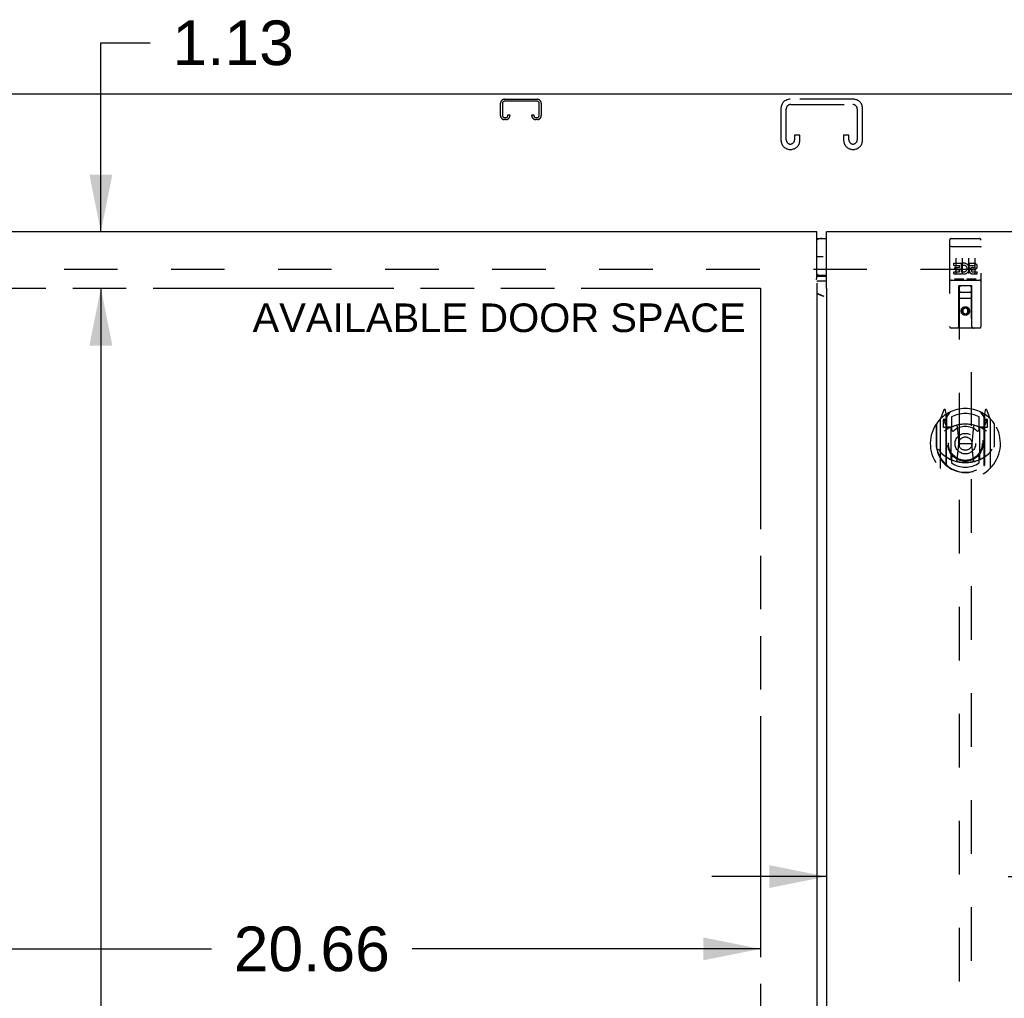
# Model space of a CAD drawing. Header units: inches. Extents: x 0 to 194, y 0 to 126.
# Tile 8 of 15: x 48 to 68, y 75 to 94. Entities that reach past the tile are written whole.
import ezdxf

# ---------------------------------------------------------------- set-up
doc = ezdxf.new("R2010")
doc.units = ezdxf.units.IN
doc.header["$LTSCALE"] = 10.674419
doc.header["$MEASUREMENT"] = 0
doc.linetypes.add('HIDDEN', pattern=[0.2, 0.1, -0.1])
doc.linetypes.add('PHANTOM', pattern=[0.8, 0.45, -0.05, 0.1, -0.05, 0.1, -0.05])
doc.layers.get('0').update_dxf_attribs({"linetype": 'CONTINUOUS'})
for name, color, linetype in [('02___PRT_ALL_AXES', 7, 'CONTINUOUS'), ('AVAILABLE_DOOR_SPACE', 7, 'CONTINUOUS'), ('DEFAULT_2', 8, 'HIDDEN'), ('DIMENSIONS', 7, 'CONTINUOUS'), ('GASKET', 7, 'CONTINUOUS')]:
    doc.layers.add(name, color=color, linetype=linetype)
doc.styles.get("Standard").update_dxf_attribs({"font": 'arial.ttf'})
doc.dimstyles.new('DIMSTYLE_3', dxfattribs={"dimtxt": 0.890486, "dimasz": 1.141649, "dimexe": 0.09, "dimexo": 0.07, "dimgap": 0.039, "dimtad": 0, "dimtih": 1, "dimtoh": 1, "dimzin": 4, "dimdsep": 46, "dimtxsty": 'Standard', "dimblk": '_FILLED', "dimblk1": '_FILLED', "dimblk2": '_FILLED', "dimcen": 0.09, "dimazin": 1, "dimtfac": 1, "dimtdec": 3, "dimtofl": 0, "dimtmove": 0, "dimatfit": 3, "dimldrblk": '_FILLED', "dimfxl": 1, "dimtolj": 1, "dimtzin": 4, "dimarcsym": 0})

# ---------------------------------------------------------------- blocks, each defined once
blk = doc.blocks.new('_FILLED')
at = {"color": 0, "linetype": 'ByBlock'}
blk.add_solid([(0, 0), (-1, 0.2), (-1, -0.2)], dxfattribs=at)
blk = doc.blocks.new('*D15')
at = {"layer": 'DIMENSIONS', "color": 2, "linetype": 'Continuous'}
for p, q in [((64.027, 77.226), (61.744, 77.226)), ((67.652, 77.226), (69.723, 77.226))]:
    blk.add_line(p, q, dxfattribs=at)
at = {"layer": 'DIMENSIONS', "color": 2, "linetype": 'Continuous', "xscale": 1.1416490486, "yscale": 1.1416490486, "zscale": 1.1416490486}
blk.add_blockref('_FILLED', (64.027, 77.226), dxfattribs=at)
at = {"layer": 'DIMENSIONS', "color": 2, "linetype": 'Continuous', "xscale": 1.1416490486, "yscale": 1.1416490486, "zscale": 1.1416490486, "rotation": 180}
blk.add_blockref('_FILLED', (67.652, 77.226), dxfattribs=at)
at = {"layer": 'DIMENSIONS', "color": 2, "linetype": 'Continuous', "insert": (70.168, 77.671), "char_height": 0.8905, "width": 2.41987, "attachment_point": 1, "line_spacing_factor": 0.9}
blk.add_mtext('3.63', dxfattribs=at)
blk = doc.blocks.new('*D17')
at = {"layer": 'DIMENSIONS', "color": 2, "linetype": 'Continuous'}
for p, q in [((42.058, 75.784), (51.762, 75.784)), ((62.714, 75.784), (55.764, 75.784))]:
    blk.add_line(p, q, dxfattribs=at)
at = {"layer": 'DIMENSIONS', "color": 2, "linetype": 'Continuous', "xscale": 1.1416490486, "yscale": 1.1416490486, "zscale": 1.1416490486, "rotation": 180}
blk.add_blockref('_FILLED', (42.058, 75.784), dxfattribs=at)
at = {"layer": 'DIMENSIONS', "color": 2, "linetype": 'Continuous', "xscale": 1.1416490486, "yscale": 1.1416490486, "zscale": 1.1416490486}
blk.add_blockref('_FILLED', (62.714, 75.784), dxfattribs=at)
at = {"layer": 'DIMENSIONS', "color": 2, "linetype": 'Continuous', "insert": (53.763, 76.229), "char_height": 0.8905, "width": 3.11174, "attachment_point": 2, "line_spacing_factor": 0.9}
blk.add_mtext('20.66', dxfattribs=at)
blk = doc.blocks.new('*D19')
at = {"layer": 'DIMENSIONS', "color": 2, "linetype": 'Continuous'}
for p, q in [((49.557, 90.088), (49.557, 93.861)), ((49.557, 93.861), (50.539, 93.861)), ((49.557, 88.963), (49.557, 86.68))]:
    blk.add_line(p, q, dxfattribs=at)
at = {"layer": 'DIMENSIONS', "color": 2, "linetype": 'Continuous', "xscale": 1.1416490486, "yscale": 1.1416490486, "zscale": 1.1416490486}
for p, rotation in [((49.557, 90.088), 270), ((49.557, 88.963), 90)]:
    blk.add_blockref('_FILLED', p, dxfattribs=dict(at, rotation=rotation))
at = {"layer": 'DIMENSIONS', "color": 2, "linetype": 'Continuous', "insert": (50.985, 94.306), "char_height": 0.8905, "width": 2.41987, "attachment_point": 1, "line_spacing_factor": 0.9}
blk.add_mtext('1.13', dxfattribs=at)
blk = doc.blocks.new('*D21')
at = {"layer": 'DIMENSIONS', "color": 2, "linetype": 'Continuous'}
for p, q in [((49.557, 88.963), (49.557, 65.728)), ((49.557, 40.713), (49.557, 62.612))]:
    blk.add_line(p, q, dxfattribs=at)
at = {"layer": 'DIMENSIONS', "color": 2, "linetype": 'Continuous', "xscale": 1.1416490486, "yscale": 1.1416490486, "zscale": 1.1416490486}
for p, rotation in [((49.557, 88.963), 90), ((49.557, 40.713), 270)]:
    blk.add_blockref('_FILLED', p, dxfattribs=dict(at, rotation=rotation))
at = {"layer": 'DIMENSIONS', "color": 2, "linetype": 'Continuous', "insert": (49.557, 65.283), "char_height": 0.8905, "width": 3.11174, "attachment_point": 2, "line_spacing_factor": 0.9}
blk.add_mtext('48.25\\Ptyp.', dxfattribs=at)

msp = doc.modelspace()

# ---------------------------------------------------------------- linework, layer by layer
at = {"color": 3, "linetype": 'Continuous'}
for p, q in [((87.881, 92.838), (39.985, 92.838)), ((63.839, 90.088), (40.308, 90.088)), ((63.839, 89.197), (63.839, 90.088)), ((64.027, 88.987), (64.027, 90.088)), ((87.558, 90.088), (64.027, 90.088)), ((63.839, 89.064), (63.839, 40.612)), ((64.027, 89.103), (63.863, 89.103)), ((64.027, 88.929), (64.027, 40.747)), ((64.034, 88.929), (64.027, 88.929)), ((64.034, 88.929), (64.036, 88.932))]:
    msp.add_line(p, q, dxfattribs=at)
at = {"color": 7, "linetype": 'Continuous'}
for p, q in [((63.839, 89.958), (64.027, 89.958)), ((64.027, 89.218), (63.839, 89.218)), ((63.839, 89.201), (63.844, 89.201)), ((63.863, 89.202), (64.027, 89.202))]:
    msp.add_line(p, q, dxfattribs=at)
at = {"color": 3, "linetype": 'Continuous'}
for points in [[(63.83, 89.143), (63.828, 89.145), (63.827, 89.146), (63.827, 89.147), (63.826, 89.148), (63.826, 89.148), (63.826, 89.148), (63.826, 89.149), (63.826, 89.149), (63.827, 89.15), (63.827, 89.15), (63.827, 89.151), (63.828, 89.152), (63.828, 89.152), (63.829, 89.153), (63.829, 89.154), (63.83, 89.155), (63.83, 89.156), (63.831, 89.158), (63.832, 89.159), (63.832, 89.161), (63.833, 89.163), (63.833, 89.165), (63.834, 89.167), (63.835, 89.169), (63.835, 89.172), (63.836, 89.174), (63.836, 89.177), (63.837, 89.18), (63.837, 89.183), (63.838, 89.186), (63.838, 89.19), (63.839, 89.193), (63.839, 89.197)], [(63.833, 89.139), (63.831, 89.141), (63.83, 89.143)], [(63.863, 89.103), (63.858, 89.102), (63.853, 89.102), (63.848, 89.102), (63.844, 89.102), (63.839, 89.101), (63.838, 89.101)], [(64.036, 88.932), (64.038, 88.935), (64.039, 88.936), (64.04, 88.937), (64.04, 88.937), (64.04, 88.938), (64.04, 88.938), (64.04, 88.939), (64.04, 88.939), (64.039, 88.94), (64.039, 88.941), (64.038, 88.941), (64.038, 88.942), (64.037, 88.943), (64.037, 88.944), (64.036, 88.945), (64.036, 88.947), (64.035, 88.948), (64.034, 88.95), (64.034, 88.952), (64.033, 88.954), (64.032, 88.956), (64.032, 88.959), (64.031, 88.962), (64.03, 88.964), (64.03, 88.967), (64.029, 88.97), (64.029, 88.973), (64.028, 88.976), (64.028, 88.979), (64.027, 88.983), (64.027, 88.987)], [(63.852, 88.854), (63.848, 88.857), (63.845, 88.86), (63.843, 88.864), (63.841, 88.867), (63.84, 88.871), (63.839, 88.874)], [(63.982, 88.799), (63.962, 88.806), (63.952, 88.809), (63.942, 88.812), (63.932, 88.816), (63.923, 88.819), (63.914, 88.823), (63.905, 88.826), (63.896, 88.83), (63.889, 88.833), (63.881, 88.836), (63.874, 88.84), (63.868, 88.843), (63.862, 88.847), (63.857, 88.85), (63.852, 88.854)], [(63.982, 88.799), (63.967, 88.806), (63.952, 88.813), (63.936, 88.821), (63.921, 88.828), (63.906, 88.834), (63.891, 88.84), (63.876, 88.846), (63.861, 88.851), (63.852, 88.854)]]:
    msp.add_lwpolyline(points, dxfattribs=at)
at = {"color": 7, "linetype": 'Continuous'}
msp.add_lwpolyline([(63.844, 89.201), (63.848, 89.201), (63.853, 89.202), (63.858, 89.202), (63.863, 89.202)], dxfattribs=at)
for centre, start, end in [((63.937, 89.778), 90, 122.8157), ((63.937, 89.398), 237.1843, 270)]:
    msp.add_arc(centre, 0.18, start, end, dxfattribs=at)
at = {"layer": '02___PRT_ALL_AXES', "color": 8, "linetype": 'HIDDEN'}
for p, q in [((66.515, 89.955), (67.08, 89.955)), ((66.566, 89.42), (66.566, 89.462)), ((66.566, 89.462), (66.722, 89.462)), ((66.566, 89.42), (66.679, 89.42)), ((66.587, 89.335), (66.587, 89.377)), ((66.587, 89.377), (66.679, 89.377)), ((66.679, 89.377), (66.679, 89.42)), ((66.722, 89.285), (66.722, 89.462)), ((66.746, 89.414), (66.73, 89.453)), ((66.878, 89.42), (66.878, 89.462)), ((66.878, 89.462), (66.971, 89.462)), ((66.878, 89.42), (66.971, 89.42)), ((66.942, 89.376), (66.971, 89.376)), ((66.566, 89.249), (66.566, 89.291)), ((66.566, 89.291), (66.679, 89.291)), ((66.566, 89.249), (66.722, 89.249)), ((66.587, 89.335), (66.679, 89.335)), ((66.679, 89.291), (66.679, 89.335)), ((66.722, 89.285), (66.735, 89.303)), ((66.722, 89.249), (66.722, 89.261)), ((66.726, 89.26), (66.722, 89.261)), ((66.938, 89.335), (66.985, 89.335)), ((66.942, 89.291), (67.035, 89.291)), ((66.942, 89.249), (67.035, 89.249)), ((67.035, 89.249), (67.035, 89.291)), ((66.515, 89.127), (67.08, 89.127))]:
    msp.add_line(p, q, dxfattribs=at)
msp.add_circle((66.798, 88.51), 0.085, dxfattribs=at)
for centre, radius, start, end in [((66.772, 89.356), 0.107, 244.2636, 113.4027), ((66.772, 89.356), 0.0639, 234.8895, 113.4026), ((66.942, 89.312), 0.0635, 90, 270), ((66.971, 89.398), 0.0644, 282.2995, 90.0775), ((66.971, 89.398), 0.0219, 269.9011, 90), ((66.942, 89.313), 0.0219, 100.307, 270)]:
    msp.add_arc(centre, radius, start, end, dxfattribs=at)
at = {"layer": 'AVAILABLE_DOOR_SPACE', "color": 4, "linetype": 'PHANTOM'}
for p, q in [((42.058, 88.963), (62.714, 88.963)), ((62.714, 88.963), (62.714, 40.713))]:
    msp.add_line(p, q, dxfattribs=at)
at = {"layer": 'DEFAULT_2', "color": 8, "linetype": 'HIDDEN'}
for p, q in [((57.607, 92.734), (58.259, 92.734)), ((58.259, 92.694), (57.607, 92.694)), ((64.566, 92.734), (63.301, 92.734)), ((57.527, 92.408), (57.527, 92.654)), ((57.567, 92.654), (57.567, 92.408)), ((58.299, 92.408), (58.299, 92.654)), ((58.339, 92.654), (58.339, 92.408)), ((63.121, 92.554), (63.121, 91.914)), ((63.225, 91.928), (63.225, 92.54)), ((63.315, 92.63), (64.552, 92.63)), ((64.642, 92.54), (64.642, 91.928)), ((64.746, 91.914), (64.746, 92.554)), ((57.607, 92.368), (57.634, 92.368)), ((57.634, 92.328), (57.607, 92.328)), ((57.674, 92.408), (57.674, 92.421)), ((57.674, 92.421), (57.714, 92.421)), ((57.714, 92.421), (57.714, 92.408)), ((58.152, 92.408), (58.152, 92.421)), ((58.152, 92.421), (58.192, 92.421)), ((58.192, 92.421), (58.192, 92.408)), ((58.232, 92.368), (58.259, 92.368)), ((58.259, 92.328), (58.232, 92.328)), ((63.392, 92.015), (63.392, 91.928)), ((63.496, 92.015), (63.392, 92.015)), ((63.496, 91.914), (63.496, 92.015)), ((64.371, 92.015), (64.371, 91.914)), ((64.475, 92.015), (64.371, 92.015)), ((64.475, 91.928), (64.475, 92.015)), ((63.301, 91.734), (63.316, 91.734)), ((64.551, 91.734), (64.566, 91.734)), ((66.58, 89.955), (66.765, 89.955)), ((66.83, 89.955), (67.015, 89.955)), ((66.485, 89.925), (66.485, 88.2)), ((66.502, 89.796), (66.501, 89.796)), ((66.503, 89.796), (66.502, 89.796)), ((66.504, 89.797), (66.503, 89.796)), ((66.503, 89.796), (66.503, 89.796)), ((66.505, 89.797), (66.504, 89.797)), ((66.506, 89.797), (66.505, 89.797)), ((66.507, 89.797), (66.506, 89.797)), ((66.507, 89.797), (66.507, 89.797)), ((66.508, 89.797), (66.507, 89.797)), ((66.509, 89.797), (66.508, 89.797)), ((66.51, 89.797), (66.509, 89.797)), ((66.511, 89.797), (66.51, 89.797)), ((66.512, 89.797), (66.511, 89.797)), ((66.512, 89.797), (66.512, 89.797)), ((66.513, 89.797), (66.512, 89.797)), ((66.514, 89.797), (66.513, 89.797)), ((66.515, 89.797), (66.514, 89.797)), ((66.515, 89.797), (67.08, 89.797)), ((67.08, 89.797), (67.081, 89.797)), ((67.081, 89.797), (67.082, 89.797)), ((67.082, 89.797), (67.083, 89.797)), ((67.083, 89.797), (67.084, 89.797)), ((67.084, 89.797), (67.085, 89.797)), ((67.085, 89.797), (67.085, 89.797)), ((67.085, 89.797), (67.086, 89.797)), ((67.086, 89.797), (67.087, 89.797)), ((67.087, 89.797), (67.088, 89.797)), ((67.088, 89.797), (67.089, 89.797)), ((67.089, 89.797), (67.089, 89.797)), ((67.089, 89.797), (67.09, 89.797)), ((67.09, 89.797), (67.091, 89.797)), ((67.091, 89.797), (67.092, 89.796)), ((67.092, 89.796), (67.093, 89.796)), ((67.093, 89.796), (67.093, 89.796)), ((67.11, 88.2), (67.11, 89.925)), ((66.61, 89.564), (66.61, 89.258)), ((66.735, 89.564), (66.735, 89.258)), ((66.86, 89.564), (66.86, 89.258)), ((66.985, 89.564), (66.985, 89.258)), ((86.183, 89.338), (41.683, 89.338)), ((66.515, 89.127), (67.08, 89.127)), ((66.759, 89.143), (66.587, 89.143)), ((66.668, 88.2), (66.671, 89.01)), ((66.673, 89.01), (66.671, 89.01)), ((66.673, 89.01), (66.673, 67.008)), ((66.923, 89.01), (66.673, 89.01)), ((67.009, 89.143), (66.837, 89.143)), ((66.923, 67.008), (66.923, 89.01)), ((66.924, 89.01), (66.923, 89.01)), ((66.928, 88.2), (66.924, 89.01)), ((66.925, 88.76), (66.67, 88.76)), ((66.713, 88.885), (66.883, 88.885)), ((66.798, 88.582), (66.735, 88.546)), ((66.798, 88.57), (66.745, 88.54)), ((66.798, 88.582), (66.798, 88.57)), ((66.86, 88.546), (66.798, 88.582)), ((66.85, 88.54), (66.798, 88.57)), ((66.735, 88.546), (66.735, 88.474)), ((66.735, 88.546), (66.745, 88.54)), ((66.735, 88.474), (66.745, 88.479)), ((66.735, 88.474), (66.798, 88.438)), ((66.745, 88.54), (66.745, 88.479)), ((66.745, 88.479), (66.798, 88.449)), ((66.798, 88.449), (66.85, 88.479)), ((66.798, 88.438), (66.86, 88.474)), ((66.798, 88.438), (66.798, 88.449)), ((66.86, 88.546), (66.85, 88.54)), ((66.85, 88.479), (66.85, 88.54)), ((66.86, 88.474), (66.85, 88.479)), ((66.86, 88.474), (66.86, 88.546)), ((67.08, 88.17), (66.515, 88.17)), ((66.372, 86.536), (66.302, 86.36)), ((66.394, 86.436), (66.394, 86.436)), ((66.394, 86.436), (66.394, 86.436)), ((66.394, 86.436), (66.394, 86.436)), ((66.415, 86.452), (66.401, 86.533)), ((66.415, 85.436), (66.415, 86.452)), ((66.423, 86.385), (66.493, 86.494)), ((66.423, 85.441), (66.423, 86.444)), ((66.425, 86.419), (66.425, 86.212)), ((67.103, 86.494), (67.173, 86.385)), ((67.17, 86.212), (67.17, 86.419)), ((67.173, 85.441), (67.173, 86.444)), ((67.195, 86.533), (67.18, 86.452)), ((67.18, 86.452), (67.18, 85.436)), ((67.202, 86.436), (67.197, 86.439)), ((67.293, 86.36), (67.223, 86.536)), ((66.215, 86.254), (66.215, 85.866)), ((66.223, 86.257), (66.223, 85.799)), ((66.298, 86.35), (66.298, 85.382)), ((66.355, 86.345), (66.355, 86.195)), ((66.415, 86.345), (66.355, 86.345)), ((66.364, 86.317), (66.393, 86.272)), ((66.423, 86.325), (66.368, 86.325)), ((66.523, 86.397), (66.523, 86.145)), ((66.635, 86.21), (66.665, 85.866)), ((66.961, 86.21), (66.93, 85.866)), ((67.073, 86.145), (67.073, 86.397)), ((67.228, 86.325), (67.173, 86.325)), ((67.24, 86.345), (67.18, 86.345)), ((67.203, 86.272), (67.232, 86.317)), ((67.24, 86.195), (67.24, 86.345)), ((67.298, 85.382), (67.298, 86.35)), ((67.373, 86.257), (67.373, 85.799)), ((67.38, 85.866), (67.38, 86.254)), ((66.355, 86.195), (66.415, 86.195)), ((66.515, 86.194), (66.443, 86.194)), ((66.445, 86.192), (66.511, 86.192)), ((66.515, 85.553), (66.515, 86.184)), ((67.153, 86.194), (67.08, 86.194)), ((67.08, 86.184), (67.08, 85.553)), ((67.085, 86.192), (67.15, 86.192)), ((67.18, 86.195), (67.24, 86.195)), ((66.215, 85.866), (66.23, 85.866)), ((66.635, 85.527), (66.665, 85.866)), ((66.665, 85.866), (66.93, 85.866)), ((66.96, 85.527), (66.93, 85.866)), ((67.38, 85.866), (67.365, 85.866)), ((66.223, 85.799), (66.223, 85.797)), ((67.373, 85.799), (67.373, 85.797)), ((66.523, 85.583), (66.523, 85.481)), ((67.073, 85.481), (67.073, 85.583))]:
    msp.add_line(p, q, dxfattribs=at)
for points in [[(66.501, 89.796), (66.501, 89.796), (66.5, 89.796), (66.5, 89.796), (66.5, 89.796), (66.499, 89.796), (66.499, 89.796), (66.499, 89.796), (66.498, 89.796), (66.498, 89.796), (66.498, 89.796), (66.497, 89.796), (66.497, 89.795), (66.497, 89.795), (66.496, 89.795), (66.496, 89.795), (66.496, 89.795), (66.495, 89.795), (66.495, 89.795), (66.495, 89.795), (66.494, 89.795), (66.494, 89.795), (66.494, 89.795), (66.494, 89.795), (66.493, 89.795), (66.493, 89.795), (66.493, 89.794), (66.492, 89.794), (66.492, 89.794), (66.492, 89.794), (66.492, 89.794), (66.491, 89.794), (66.491, 89.794), (66.491, 89.794), (66.491, 89.794), (66.49, 89.794), (66.49, 89.794), (66.49, 89.794), (66.49, 89.793), (66.489, 89.793), (66.489, 89.793), (66.489, 89.793), (66.489, 89.793), (66.489, 89.793), (66.488, 89.793), (66.488, 89.793), (66.488, 89.793), (66.488, 89.793), (66.488, 89.793), (66.488, 89.792), (66.487, 89.792), (66.487, 89.792), (66.487, 89.792), (66.487, 89.792), (66.487, 89.792), (66.487, 89.792), (66.487, 89.792), (66.486, 89.792), (66.486, 89.792), (66.486, 89.791), (66.486, 89.791), (66.486, 89.791), (66.486, 89.791), (66.486, 89.791), (66.486, 89.791), (66.486, 89.791), (66.486, 89.791), (66.486, 89.791), (66.486, 89.791), (66.486, 89.79), (66.485, 89.79), (66.485, 89.79), (66.485, 89.79), (66.485, 89.79), (66.485, 89.79), (66.485, 89.79), (66.485, 89.79), (66.485, 89.79)], [(67.093, 89.796), (67.094, 89.796), (67.094, 89.796), (67.095, 89.796), (67.095, 89.796), (67.096, 89.796), (67.096, 89.796), (67.096, 89.796), (67.097, 89.796), (67.097, 89.796), (67.097, 89.796), (67.098, 89.796), (67.098, 89.796), (67.098, 89.796), (67.099, 89.795), (67.099, 89.795), (67.099, 89.795), (67.1, 89.795), (67.1, 89.795), (67.1, 89.795), (67.101, 89.795), (67.101, 89.795), (67.101, 89.795), (67.102, 89.795), (67.102, 89.795), (67.102, 89.795), (67.102, 89.795), (67.103, 89.795), (67.103, 89.794), (67.103, 89.794), (67.104, 89.794), (67.104, 89.794), (67.104, 89.794), (67.104, 89.794), (67.105, 89.794), (67.105, 89.794), (67.105, 89.794), (67.105, 89.794), (67.105, 89.794), (67.106, 89.794), (67.106, 89.793), (67.106, 89.793), (67.106, 89.793), (67.107, 89.793), (67.107, 89.793), (67.107, 89.793), (67.107, 89.793), (67.107, 89.793), (67.108, 89.793), (67.108, 89.793), (67.108, 89.793), (67.108, 89.792), (67.108, 89.792), (67.108, 89.792), (67.108, 89.792), (67.109, 89.792), (67.109, 89.792), (67.109, 89.792), (67.109, 89.792), (67.109, 89.792), (67.109, 89.792), (67.109, 89.791), (67.109, 89.791), (67.11, 89.791), (67.11, 89.791), (67.11, 89.791), (67.11, 89.791), (67.11, 89.791), (67.11, 89.791), (67.11, 89.791), (67.11, 89.791), (67.11, 89.79), (67.11, 89.79), (67.11, 89.79), (67.11, 89.79), (67.11, 89.79), (67.11, 89.79), (67.11, 89.79), (67.11, 89.79), (67.11, 89.79)], [(66.587, 89.143), (66.587, 89.143), (66.586, 89.143), (66.586, 89.143), (66.586, 89.143), (66.586, 89.143), (66.586, 89.143), (66.585, 89.143), (66.585, 89.143), (66.585, 89.143), (66.585, 89.143), (66.585, 89.143), (66.585, 89.143), (66.584, 89.143), (66.584, 89.143), (66.584, 89.143), (66.584, 89.143), (66.584, 89.143), (66.584, 89.143), (66.583, 89.143), (66.583, 89.143), (66.583, 89.143), (66.583, 89.143), (66.583, 89.143), (66.583, 89.143), (66.583, 89.143), (66.582, 89.143), (66.582, 89.144), (66.582, 89.144), (66.582, 89.144), (66.582, 89.144), (66.582, 89.144), (66.582, 89.144), (66.582, 89.144), (66.581, 89.144), (66.581, 89.144), (66.581, 89.144), (66.581, 89.144), (66.581, 89.144), (66.581, 89.144), (66.581, 89.144), (66.581, 89.144), (66.581, 89.144), (66.581, 89.144), (66.58, 89.144), (66.58, 89.144), (66.58, 89.144)], [(66.765, 89.144), (66.765, 89.144), (66.765, 89.144), (66.765, 89.144), (66.765, 89.144), (66.765, 89.144), (66.765, 89.144), (66.765, 89.144), (66.765, 89.144), (66.764, 89.144), (66.764, 89.144), (66.764, 89.144), (66.764, 89.144), (66.764, 89.144), (66.764, 89.144), (66.764, 89.144), (66.764, 89.144), (66.764, 89.144), (66.763, 89.144), (66.763, 89.144), (66.763, 89.143), (66.763, 89.143), (66.763, 89.143), (66.763, 89.143), (66.763, 89.143), (66.762, 89.143), (66.762, 89.143), (66.762, 89.143), (66.762, 89.143), (66.762, 89.143), (66.762, 89.143), (66.762, 89.143), (66.761, 89.143), (66.761, 89.143), (66.761, 89.143), (66.761, 89.143), (66.761, 89.143), (66.761, 89.143), (66.76, 89.143), (66.76, 89.143), (66.76, 89.143), (66.76, 89.143), (66.76, 89.143), (66.759, 89.143), (66.759, 89.143), (66.759, 89.143)], [(66.837, 89.143), (66.837, 89.143), (66.836, 89.143), (66.836, 89.143), (66.836, 89.143), (66.836, 89.143), (66.836, 89.143), (66.835, 89.143), (66.835, 89.143), (66.835, 89.143), (66.835, 89.143), (66.835, 89.143), (66.835, 89.143), (66.834, 89.143), (66.834, 89.143), (66.834, 89.143), (66.834, 89.143), (66.834, 89.143), (66.834, 89.143), (66.833, 89.143), (66.833, 89.143), (66.833, 89.143), (66.833, 89.143), (66.833, 89.143), (66.833, 89.143), (66.833, 89.143), (66.832, 89.143), (66.832, 89.144), (66.832, 89.144), (66.832, 89.144), (66.832, 89.144), (66.832, 89.144), (66.832, 89.144), (66.832, 89.144), (66.831, 89.144), (66.831, 89.144), (66.831, 89.144), (66.831, 89.144), (66.831, 89.144), (66.831, 89.144), (66.831, 89.144), (66.831, 89.144), (66.831, 89.144), (66.831, 89.144), (66.83, 89.144), (66.83, 89.144), (66.83, 89.144)], [(67.015, 89.144), (67.015, 89.144), (67.015, 89.144), (67.015, 89.144), (67.015, 89.144), (67.015, 89.144), (67.015, 89.144), (67.015, 89.144), (67.015, 89.144), (67.014, 89.144), (67.014, 89.144), (67.014, 89.144), (67.014, 89.144), (67.014, 89.144), (67.014, 89.144), (67.014, 89.144), (67.014, 89.144), (67.014, 89.144), (67.013, 89.144), (67.013, 89.144), (67.013, 89.143), (67.013, 89.143), (67.013, 89.143), (67.013, 89.143), (67.013, 89.143), (67.012, 89.143), (67.012, 89.143), (67.012, 89.143), (67.012, 89.143), (67.012, 89.143), (67.012, 89.143), (67.012, 89.143), (67.011, 89.143), (67.011, 89.143), (67.011, 89.143), (67.011, 89.143), (67.011, 89.143), (67.011, 89.143), (67.01, 89.143), (67.01, 89.143), (67.01, 89.143), (67.01, 89.143), (67.01, 89.143), (67.009, 89.143), (67.009, 89.143), (67.009, 89.143)], [(66.265, 85.753), (66.268, 85.747), (66.271, 85.742), (66.274, 85.738), (66.277, 85.733), (66.28, 85.728), (66.283, 85.724), (66.286, 85.72), (66.288, 85.716), (66.291, 85.713), (66.293, 85.709), (66.296, 85.705), (66.298, 85.702), (66.3, 85.699), (66.303, 85.696), (66.305, 85.693), (66.307, 85.69), (66.309, 85.687), (66.311, 85.685), (66.314, 85.682), (66.316, 85.68), (66.318, 85.677), (66.32, 85.675), (66.321, 85.673), (66.323, 85.671), (66.325, 85.669), (66.327, 85.667), (66.329, 85.665), (66.331, 85.663), (66.332, 85.661), (66.334, 85.66), (66.336, 85.658), (66.337, 85.657), (66.339, 85.655), (66.34, 85.654), (66.342, 85.652), (66.343, 85.651)], [(67.252, 85.651), (67.254, 85.652), (67.255, 85.654), (67.257, 85.655), (67.258, 85.657), (67.26, 85.658), (67.262, 85.66), (67.263, 85.661), (67.265, 85.663), (67.267, 85.665), (67.269, 85.667), (67.27, 85.669), (67.272, 85.671), (67.274, 85.673), (67.276, 85.675), (67.278, 85.677), (67.28, 85.68), (67.282, 85.682), (67.284, 85.685), (67.286, 85.687), (67.289, 85.69), (67.291, 85.693), (67.293, 85.696), (67.295, 85.699), (67.298, 85.702), (67.3, 85.705), (67.302, 85.709), (67.305, 85.712), (67.308, 85.716), (67.31, 85.72), (67.313, 85.724), (67.316, 85.728), (67.318, 85.733), (67.321, 85.737), (67.324, 85.742), (67.327, 85.747), (67.33, 85.753)], [(66.986, 85.509), (66.98, 85.508), (66.975, 85.506), (66.97, 85.505), (66.964, 85.504), (66.959, 85.502), (66.953, 85.501), (66.948, 85.5), (66.942, 85.499), (66.937, 85.497), (66.931, 85.496), (66.926, 85.495), (66.92, 85.494), (66.915, 85.493), (66.909, 85.492), (66.904, 85.492), (66.898, 85.491), (66.893, 85.49), (66.887, 85.489), (66.882, 85.489), (66.876, 85.488), (66.87, 85.487), (66.865, 85.487), (66.859, 85.486), (66.854, 85.486), (66.848, 85.485), (66.843, 85.485), (66.837, 85.485), (66.831, 85.484), (66.826, 85.484), (66.82, 85.484), (66.815, 85.484), (66.809, 85.484), (66.803, 85.484), (66.798, 85.484), (66.792, 85.484), (66.787, 85.484), (66.781, 85.484), (66.775, 85.484), (66.77, 85.484), (66.764, 85.484), (66.759, 85.485), (66.753, 85.485), (66.747, 85.485), (66.742, 85.486), (66.736, 85.486), (66.731, 85.487), (66.725, 85.487), (66.72, 85.488), (66.714, 85.489), (66.709, 85.489), (66.703, 85.49), (66.697, 85.491), (66.692, 85.492), (66.686, 85.492), (66.681, 85.493), (66.675, 85.494), (66.67, 85.495), (66.664, 85.496), (66.659, 85.497), (66.653, 85.499), (66.648, 85.5), (66.642, 85.501), (66.637, 85.502), (66.632, 85.504), (66.626, 85.505), (66.621, 85.506), (66.615, 85.508), (66.61, 85.509)]]:
    msp.add_lwpolyline(points, dxfattribs=at)
for centre, radius in [((66.798, 88.51), 0.0845), ((66.798, 85.864), 0.35), ((66.798, 85.864), 0.335), ((66.798, 85.864), 0.205), ((66.798, 85.864), 0.133)]:
    msp.add_circle(centre, radius, dxfattribs=at)
for centre, radius, start, end in [((57.607, 92.654), 0.08, 90, 180), ((57.607, 92.654), 0.04, 90, 180), ((58.259, 92.654), 0.08, 0, 90), ((58.259, 92.654), 0.04, 0, 90), ((63.301, 92.554), 0.18, 90, 180), ((64.566, 92.554), 0.18, 0, 90), ((63.315, 92.54), 0.09, 90, 180), ((64.552, 92.54), 0.09, 0, 90), ((57.607, 92.408), 0.08, 180, 270), ((57.607, 92.408), 0.04, 180, 270), ((57.634, 92.408), 0.08, 270, 360), ((57.634, 92.408), 0.04, 270, 360), ((58.232, 92.408), 0.08, 180, 270), ((58.232, 92.408), 0.04, 180, 270), ((58.259, 92.408), 0.08, 270, 360), ((58.259, 92.408), 0.04, 270, 360), ((63.301, 91.914), 0.18, 180, 270), ((63.315, 91.928), 0.09, 180, 261.7808), ((63.302, 91.928), 0.09, 270, 360), ((63.316, 91.914), 0.18, 270, 360), ((64.551, 91.914), 0.18, 180, 270), ((64.565, 91.928), 0.09, 180, 261.7808), ((64.552, 91.928), 0.09, 270, 360), ((64.566, 91.914), 0.18, 270, 360), ((66.515, 89.925), 0.03, 90, 180), ((67.08, 89.925), 0.03, 0, 90), ((66.515, 89.097), 0.03, 90, 180), ((66.713, 88.97), 0.04, 90, 180), ((66.883, 88.97), 0.04, 0, 90), ((67.08, 89.097), 0.03, 0, 90), ((66.713, 88.925), 0.04, 180, 270), ((66.883, 88.925), 0.04, 270, 360), ((66.515, 88.2), 0.03, 180, 270), ((66.638, 88.2), 0.03, 270, 360), ((66.958, 88.2), 0.03, 180, 270), ((67.08, 88.2), 0.03, 270, 360), ((66.798, 85.866), 0.7, 125.5126, 54.4874), ((66.798, 85.864), 0.7, 35.2961, 144.7039), ((66.386, 86.53), 0.015, 10, 158.1959), ((66.403, 86.42), 0.02, 0, 125.5126), ((66.405, 86.419), 0.02, 0, 125.2543), ((66.443, 86.444), 0.02, 121.4688, 179.9992), ((66.798, 85.864), 0.6, 62.7204, 117.2796), ((67.153, 86.444), 0.02, 0, 58.5295), ((67.19, 86.419), 0.02, 54.7457, 180), ((67.193, 86.42), 0.02, 54.4874, 180), ((67.209, 86.53), 0.015, 21.8041, 170), ((66.243, 86.257), 0.02, 144.7039, 180), ((66.313, 86.35), 0.015, 135.0748, 180), ((66.368, 86.32), 0.005, 90, 212.6792), ((66.798, 85.554), 0.7, 53.2319, 126.7681), ((66.235, 86.17), 0.188, 0, 32.6792), ((66.443, 86.214), 0.02, 180, 270), ((66.445, 86.212), 0.02, 180, 270), ((66.798, 85.552), 0.7, 66.536, 113.464), ((66.798, 85.864), 0.343, 48.8739, 131.1261), ((66.615, 86.208), 0.02, 5.0796, 105.6131), ((66.981, 86.208), 0.02, 74.3869, 174.9204), ((67.15, 86.212), 0.02, 270, 360), ((67.153, 86.214), 0.02, 270, 360), ((67.361, 86.17), 0.188, 147.3208, 180), ((67.228, 86.32), 0.005, 327.3208, 90), ((67.283, 86.35), 0.015, 0, 44.9252), ((67.353, 86.257), 0.02, 0, 35.2961), ((66.511, 86.212), 0.02, 270, 293.464), ((66.53, 86.184), 0.015, 112.9863, 180), ((66.553, 86.145), 0.03, 180, 311.1261), ((67.043, 86.145), 0.03, 228.8739, 360), ((67.065, 86.184), 0.015, 0, 67.0137), ((67.085, 86.212), 0.02, 246.536, 270), ((66.798, 85.869), 0.583, 180.2464, 359.7536), ((66.243, 85.799), 0.02, 180, 187.6622), ((66.798, 85.874), 0.58, 187.6622, 352.3378), ((66.798, 86.184), 0.7, 229.529, 310.471), ((67.353, 85.799), 0.02, 352.3378, 360), ((66.43, 85.436), 0.015, 180, 229.6413), ((66.443, 85.441), 0.02, 180, 230.6594), ((66.53, 85.553), 0.015, 180, 247.0137), ((66.553, 85.583), 0.03, 48.8739, 180), ((66.798, 85.874), 0.48, 235.0461, 304.9539), ((66.798, 85.864), 0.343, 228.8739, 311.1261), ((66.615, 85.529), 0.02, 254.4248, 354.9204), ((66.98, 85.529), 0.02, 185.0796, 285.5752), ((67.043, 85.583), 0.03, 0, 131.1261), ((67.065, 85.553), 0.015, 292.9863, 360), ((67.153, 85.441), 0.02, 309.3378, 359.9984), ((67.165, 85.436), 0.015, 310.3587, 360), ((66.313, 85.382), 0.015, 180, 224.9252), ((67.283, 85.382), 0.015, 315.0748, 360)]:
    msp.add_arc(centre, radius, start, end, dxfattribs=at)
at = {"layer": 'GASKET', "color": 40, "linetype": 'Continuous'}
msp.add_line((63.964, 89.588), (63.839, 89.588), dxfattribs=at)

# ---------------------------------------------------------------- texts
at = {"layer": 'DIMENSIONS', "color": 2, "linetype": 'Continuous', "insert": (57.501, 88.66), "char_height": 0.57082, "width": 9.81861, "attachment_point": 2, "line_spacing_factor": 0.9}
msp.add_mtext('AVAILABLE DOOR SPACE', dxfattribs=at)

# ---------------------------------------------------------------- dimensions: what is measured, and where the dimension line sits
at = {"layer": 'DIMENSIONS', "color": 2, "linetype": 'Continuous'}
for base, p1, p2, angle, picture, middle in [((49.557458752, 90.087822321), (62.714322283, 88.962822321), (63.776822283, 90.087822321), 90, '*D19', (52.233023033, 93.855806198)), ((64.026822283, 77.225716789), (67.651822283, 88.962822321), (64.026822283, 88.696843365), 180, '*D15', (71.376843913, 77.220749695))]:
    dim = msp.add_linear_dim(base=base, p1=p1, p2=p2, angle=angle, dimstyle='DIMSTYLE_3', dxfattribs=at)
    dim.commit()
    dim.dimension.update_dxf_attribs({"geometry": picture, "text_midpoint": middle, "dimtype": 160})
dim = msp.add_linear_dim(base=(62.714, 75.784), p1=(42.058, 88.963), p2=(62.714, 88.963), dimstyle='DIMSTYLE_3', dxfattribs=at)
dim.commit()
dim.dimension.update_dxf_attribs({"geometry": '*D17', "text_midpoint": (53.751, 75.779), "dimtype": 160})
dim = msp.add_linear_dim(base=(49.557, 40.713), p1=(62.714, 88.963), p2=(62.714, 40.713), angle=270, text='<>\\Ptyp.', dimstyle='DIMSTYLE_3', dxfattribs=at)
dim.commit()
dim.dimension.update_dxf_attribs({"geometry": '*D21', "text_midpoint": (49.557, 64.17), "dimtype": 160})

doc.saveas('drawing.dxf')
